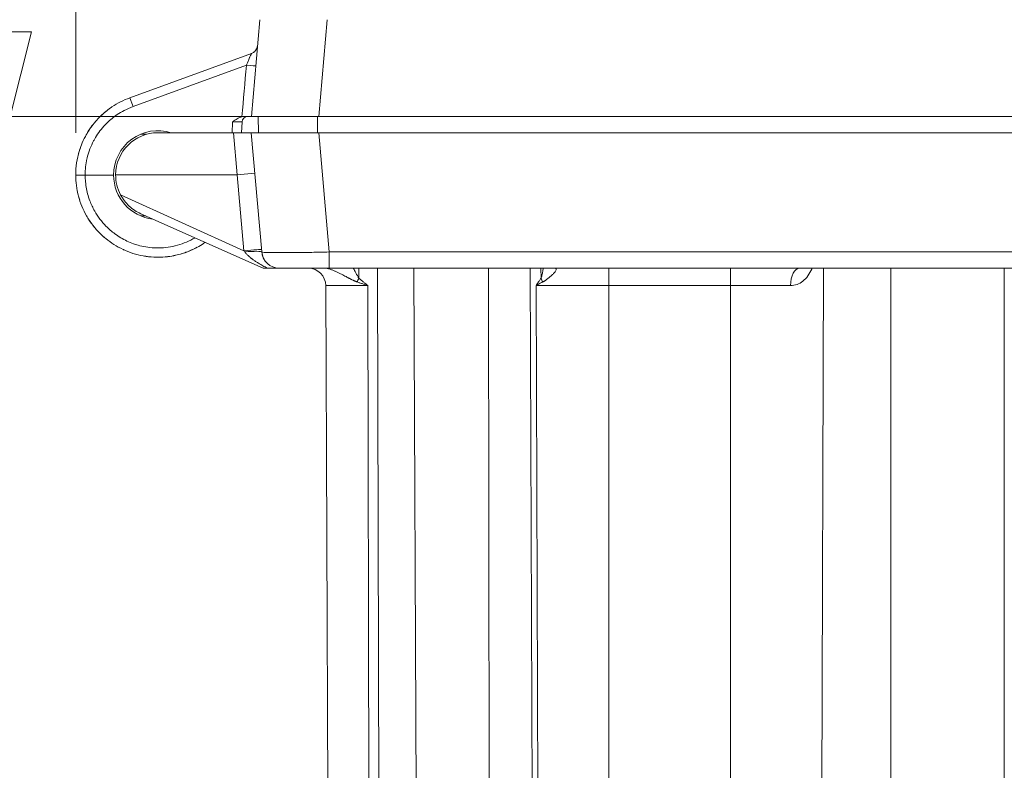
# Model space of a CAD drawing. Header units: inches. Extents: x 0.3 to 84.8, y 1.5 to 53.5.
# Tile 28 of 107: x 28.1 to 31.8, y 10.5 to 13.3. Entities that reach past the tile are written whole.
import ezdxf

# ---------------------------------------------------------------- set-up
doc = ezdxf.new("R2010")
doc.units = ezdxf.units.IN
doc.header["$LTSCALE"] = 2.5
doc.header["$MEASUREMENT"] = 0
for name, color, linetype, lineweight in [('Dimension (ANSI)', 7, 'Continuous', 9), ('Visible (ANSI)', 7, 'Continuous', 18), ('Visible Narrow (ANSI)', 7, 'Continuous', 5)]:
    doc.layers.add(name, color=color, linetype=linetype, lineweight=lineweight)
doc.styles.add('Note Text (ANSI)', font='arial.ttf')
doc.dimstyles.new('.XX', dxfattribs={"dimscale": 2.5, "dimtxt": 0.095, "dimasz": 0.125, "dimexe": 0.1875, "dimexo": 0.0625, "dimgap": 0.0625, "dimtad": 0, "dimtih": 1, "dimtoh": 1, "dimrnd": 1e-08, "dimzin": 0, "dimdsep": 46, "dimtxsty": 'Note Text (ANSI)', "dimblk": 'Filled-1', "dimcen": 0.09, "dimdle": 0.45, "dimclrd": 256, "dimclre": 256, "dimclrt": 256, "dimadec": 0, "dimazin": 1, "dimtfac": 1.263158, "dimtofl": 0, "dimtmove": 0, "dimatfit": 3, "dimfxl": 1, "dimtolj": 1, "dimtzin": 4, "dimlwd": -1, "dimlwe": -1, "dimarcsym": 0})

# ---------------------------------------------------------------- blocks, each defined once
blk = doc.blocks.new('Filled-1')
at = {"color": 0}
for p, q in [((0, 0), (-1, 0.25)), ((-1, 0.25), (-1, -0.25)), ((-1, 0), (0, 0)), ((-1, -0.25), (0, 0))]:
    blk.add_line(p, q, dxfattribs=at)
at = {"color": 0, "flags": 128}
blk.add_lwpolyline([(-1, -0.25), (0, 0), (-1, 0.25), (-1, -0.25)], dxfattribs=at)
at = {"color": 0}
blk.add_solid([(-1, -0.25), (0, 0), (-1, 0.25), (-1, -0.25)], dxfattribs=at)
blk = doc.blocks.new('*D59')
at = {"layer": 'Defpoints', "color": 0, "transparency": 16777216}
for p in [(28.336, 15.5924), (39.0122, 12.9049), (28.336, 12.6887)]:
    blk.add_point(p, dxfattribs=at)
at = {"layer": 'Dimension (ANSI)', "transparency": 16777216}
for p, q in [((28.336, 12.8449), (28.336, 16.0612)), ((39.0122, 13.0612), (39.0122, 16.0612)), ((28.6485, 15.5924), (33.128, 15.5924)), ((38.6997, 15.5924), (34.2201, 15.5924))]:
    blk.add_line(p, q, dxfattribs=at)
at = {"layer": 'Dimension (ANSI)', "transparency": 16777216, "xscale": 0.3125, "yscale": 0.3125, "zscale": 0.3125, "rotation": 180}
blk.add_blockref('Filled-1', (28.336, 15.5924), dxfattribs=at)
at = {"layer": 'Dimension (ANSI)', "transparency": 16777216, "xscale": 0.3125, "yscale": 0.3125, "zscale": 0.3125}
blk.add_blockref('Filled-1', (39.0122, 15.5924), dxfattribs=at)
at = {"layer": 'Dimension (ANSI)', "transparency": 16777216, "insert": (33.2843, 15.7137), "char_height": 0.2375, "attachment_point": 1, "style": 'Note Text (ANSI)'}
blk.add_mtext('\\A1;10.68', dxfattribs=at)
blk = doc.blocks.new('*D60')
at = {"layer": 'Defpoints', "color": 0, "transparency": 16777216}
for p in [(28.0941, 14.0924), (33.6872, 14.0924), (29.234, 12.9049)]:
    blk.add_point(p, dxfattribs=at)
at = {"layer": 'Dimension (ANSI)', "transparency": 16777216}
for p, q in [((33.531, 14.0924), (27.6253, 14.0924)), ((28.0941, 13.7799), (28.0941, 13.2174)), ((29.0778, 12.9049), (27.6253, 12.9049)), ((28.0941, 12.9049), (28.0941, 12.2544)), ((28.0941, 12.2544), (27.7816, 12.2544))]:
    blk.add_line(p, q, dxfattribs=at)
at = {"layer": 'Dimension (ANSI)', "transparency": 16777216, "xscale": 0.3125, "yscale": 0.3125, "zscale": 0.3125}
for p, rotation in [((28.0941, 14.0924), 90), ((28.0941, 12.9049), 270)]:
    blk.add_blockref('Filled-1', p, dxfattribs=dict(at, rotation=rotation))
at = {"layer": 'Dimension (ANSI)', "transparency": 16777216, "insert": (27.0303, 12.3757), "char_height": 0.2375, "attachment_point": 1, "style": 'Note Text (ANSI)'}
blk.add_mtext('\\A1;1.19', dxfattribs=at)
blk = doc.blocks.new('*D61')
at = {"layer": 'Defpoints', "color": 0, "transparency": 16777216}
for p in [(33.6872, 14.0924), (26.1753, 7.7149), (30.4297, 7.7149)]:
    blk.add_point(p, dxfattribs=at)
at = {"layer": 'Dimension (ANSI)', "transparency": 16777216}
for p, q in [((33.531, 14.0924), (25.7066, 14.0924)), ((26.1753, 13.7799), (26.1753, 11.1813)), ((26.1753, 8.0274), (26.1753, 10.6261)), ((30.2735, 7.7149), (25.7066, 7.7149))]:
    blk.add_line(p, q, dxfattribs=at)
at = {"layer": 'Dimension (ANSI)', "transparency": 16777216, "xscale": 0.3125, "yscale": 0.3125, "zscale": 0.3125}
for p, rotation in [((26.1753, 14.0924), 90), ((26.1753, 7.7149), 270)]:
    blk.add_blockref('Filled-1', p, dxfattribs=dict(at, rotation=rotation))
at = {"layer": 'Dimension (ANSI)', "transparency": 16777216, "insert": (25.866, 11.025), "char_height": 0.2375, "attachment_point": 1, "style": 'Note Text (ANSI)'}
blk.add_mtext('\\A1;6.38', dxfattribs=at)

msp = doc.modelspace()

# ---------------------------------------------------------------- linework, layer by layer
at = {"layer": 'Visible (ANSI)'}
for p, q in [((28.985, 12.9049), (29.0163, 13.2628)), ((28.9851, 13.1376), (28.5358, 12.9741)), ((28.9505, 12.8856), (28.9491, 12.8449)), ((28.9575, 12.9049), (28.985, 12.9049)), ((29.234, 12.9049), (28.985, 12.9049)), ((29.0097, 12.9049), (29.0118, 12.8449)), ((38.1404, 12.9049), (29.234, 12.9049)), ((28.9194, 12.8449), (28.6397, 12.8449)), ((28.9194, 12.8449), (28.9847, 12.8449)), ((29.2338, 12.8449), (28.9847, 12.8449)), ((28.9847, 12.8449), (29.0233, 12.4043)), ((29.2338, 12.8449), (38.1407, 12.8449)), ((28.5958, 12.8397), (28.5765, 12.8397)), ((28.5958, 12.8397), (28.5958, 12.8397)), ((28.371, 12.6887), (28.476, 12.6887)), ((28.4835, 12.6899), (28.933, 12.6899)), ((28.933, 12.6899), (28.9978, 12.6956)), ((29.0285, 12.3449), (28.5763, 12.5459)), ((28.5949, 12.5376), (28.5765, 12.5376)), ((28.7846, 12.4217), (28.7846, 12.4217)), ((28.7846, 12.4217), (28.7846, 12.4217)), ((28.7846, 12.4217), (28.7846, 12.4217)), ((28.7846, 12.4217), (28.7846, 12.4217)), ((28.7846, 12.4217), (28.7846, 12.4217)), ((29.0285, 12.3449), (29.0433, 12.3449)), ((29.2537, 12.3449), (29.2537, 12.3449)), ((29.2723, 12.3449), (38.1021, 12.3449)), ((29.2597, 12.2802), (29.2758, 8.5932))]:
    msp.add_line(p, q, dxfattribs=at)
for centre, radius, start, end in [((28.9731, 13.1705), 0.035, 310.8848, 355.0167), ((28.9731, 13.1705), 0.035, 354.4454, 355.0167), ((28.9731, 13.1705), 0.035, 354.4454, 355.0167), ((28.9731, 13.1705), 0.035, 354.4454, 355.0167), ((28.9731, 13.1705), 0.035, 354.4454, 355.0167), ((28.9731, 13.1705), 0.035, 354.4454, 355.0167), ((28.9731, 13.1705), 0.035, 354.4454, 355.0167), ((28.9731, 13.1705), 0.035, 354.4454, 355.0167), ((28.9731, 13.1705), 0.035, 354.4454, 355.0167), ((28.9731, 13.1705), 0.035, 354.4454, 355.0167), ((28.9731, 13.1705), 0.035, 354.4454, 355.0167), ((28.9731, 13.1705), 0.035, 354.4454, 355.0167), ((28.9731, 13.1705), 0.035, 354.4454, 355.0167), ((28.9731, 13.1705), 0.035, 354.4454, 355.0167), ((28.9705, 12.8849), 0.02, 90, 178), ((28.6397, 12.6887), 0.1638, 72.592, 180), ((28.6397, 12.6887), 0.1563, 90, 179.5416), ((28.6397, 12.6887), 0.1638, 180, 263.4468), ((28.6397, 12.6887), 0.1562, 179.5416, 208.0141), ((29.088, 12.4099), 0.065, 185.0356, 269.9943), ((29.1947, 12.2799), 0.065, 0.25, 89.6385)]:
    msp.add_arc(centre, radius, start, end, dxfattribs=at)
for centre, major_axis, ratio, start_param, end_param in [((28.9683, 13.1158), (0.0349, -0.003), 0.266417, 0, 0.000042), ((28.9683, 13.1158), (0.0349, -0.0031), 0.266417, 0.000007, 0.000049), ((28.9683, 13.1158), (0.0349, -0.0031), 0.266417, 0.00001, 0.000051), ((28.9683, 13.1158), (0.0349, -0.0031), 0.266417, 0.000006, 0.000048), ((28.9683, 13.1158), (0.0349, -0.0031), 0.266417, 0.00001, 0.000051), ((28.9683, 13.1158), (0.0349, -0.0031), 0.266417, 0.000013, 0.000055), ((28.9683, 13.1158), (0.0349, -0.0031), 0.266417, 0.000017, 0.000058), ((30.1032, 12.4099), (0, -0.065), 0.816337, 6.282163, 6.28358)]:
    msp.add_ellipse(centre, major_axis=major_axis, ratio=ratio, start_param=start_param, end_param=end_param, dxfattribs=at)
for points, knots in [([(28.9851, 13.1376), (28.9886, 13.1389), (28.992, 13.1408), (28.9953, 13.1434), (28.9956, 13.1437), (28.996, 13.144)], [0, 0, 0, 0, 0.02873613, 0.02873613, 0.03226241, 0.03226241, 0.03226241, 0.03226241]), ([(28.5358, 12.9741), (28.5126, 12.9657), (28.4883, 12.9533), (28.466, 12.9379), (28.4641, 12.9366)], [0, 0, 0, 0, 0.2, 0.2186895, 0.2186895, 0.2186895, 0.2186895]), ([(28.4288, 12.9072), (28.4237, 12.9023), (28.4152, 12.8935), (28.4073, 12.8843), (28.4041, 12.8803)], [0.34255445, 0.34255445, 0.34255445, 0.34255445, 0.4, 0.44113228, 0.44113228, 0.44113228, 0.44113228]), ([(28.9155, 12.8846), (28.9162, 12.8851), (28.9162, 12.8851), (28.9218, 12.8893), (28.927, 12.8933), (28.9377, 12.8997), (28.9437, 12.9026), (28.9503, 12.9041)], [-0.00683885, -0.00683885, -0.00683885, -0.00683885, 0, 0, 0.04648151, 0.04648151, 0.0886011, 0.0886011, 0.0886011, 0.0886011]), ([(28.9503, 12.9041), (28.9514, 12.9043), (28.9525, 12.9045), (28.955, 12.9048), (28.9562, 12.9049), (28.9575, 12.9049)], [-0.01875966, -0.01875966, -0.01875966, -0.01875966, -0.0099504, -0.0099504, -0.00000096, -0.00000096, -0.00000096, -0.00000096]), ([(28.3747, 12.8371), (28.3736, 12.8351), (28.3671, 12.8231), (28.3613, 12.8107), (28.3571, 12.8)], [0.5822577, 0.5822577, 0.5822577, 0.5822577, 0.6, 0.6928729, 0.6928729, 0.6928729, 0.6928729]), ([(28.336, 12.6887), (28.336, 12.6625), (28.3428, 12.6101), (28.3681, 12.5483), (28.3902, 12.5149), (28.3986, 12.504)], [0, 0, 0, 0, 0.0833333, 0.1666667, 0.2103337, 0.2103337, 0.2103337, 0.2103337]), ([(28.371, 12.6887), (28.3649, 12.6887), (28.3588, 12.6887), (28.3535, 12.6887), (28.3482, 12.6887), (28.3437, 12.6887), (28.3407, 12.6887), (28.3376, 12.6887), (28.336, 12.6887), (28.336, 12.6887)], [0, 0, 0, 0, 0.333333, 0.333333, 0.333333, 0.666667, 0.666667, 0.666667, 1, 1, 1, 1]), ([(28.3495, 12.5992), (28.3483, 12.6031), (28.3456, 12.6125), (28.3433, 12.6221), (28.3421, 12.6278)], [0.90369835, 0.90369835, 0.90369835, 0.90369835, 0.91666667, 0.93504023, 0.93504023, 0.93504023, 0.93504023]), ([(28.3495, 12.5992), (28.3483, 12.6031), (28.3456, 12.6125), (28.3433, 12.6221), (28.3421, 12.6278)], [0.90369835, 0.90369835, 0.90369835, 0.90369835, 0.91666667, 0.93504023, 0.93504023, 0.93504023, 0.93504023]), ([(28.3495, 12.5992), (28.3483, 12.6031), (28.3456, 12.6125), (28.3433, 12.6221), (28.3421, 12.6278)], [0.90369835, 0.90369835, 0.90369835, 0.90369835, 0.91666667, 0.93504023, 0.93504023, 0.93504023, 0.93504023]), ([(28.3507, 12.5954), (28.349, 12.6005), (28.3459, 12.6112), (28.3433, 12.6221), (28.3421, 12.6278)], [0.89947355, 0.89947355, 0.89947355, 0.89947355, 0.91666667, 0.93504023, 0.93504023, 0.93504023, 0.93504023]), ([(28.3495, 12.5992), (28.3483, 12.6031), (28.3456, 12.6125), (28.3433, 12.6221), (28.3421, 12.6278)], [0.90369835, 0.90369835, 0.90369835, 0.90369835, 0.91666667, 0.93504023, 0.93504023, 0.93504023, 0.93504023]), ([(28.3495, 12.5992), (28.3483, 12.6031), (28.3456, 12.6125), (28.3433, 12.6221), (28.3421, 12.6278)], [0.90369835, 0.90369835, 0.90369835, 0.90369835, 0.91666667, 0.93504023, 0.93504023, 0.93504023, 0.93504023]), ([(28.5763, 12.5459), (28.5615, 12.5525), (28.5466, 12.562), (28.5209, 12.5857), (28.51, 12.5998), (28.5018, 12.6153)], [0.0000001, 0.0000001, 0.0000001, 0.0000001, 0.135667, 0.135667, 0.2691124, 0.2691124, 0.2691124, 0.2691124]), ([(28.4267, 12.4721), (28.4442, 12.455), (28.4847, 12.4238), (28.5558, 12.3932), (28.6079, 12.3855), (28.634, 12.385)], [0.2554698, 0.2554698, 0.2554698, 0.2554698, 0.3333333, 0.4166667, 0.499509, 0.499509, 0.499509, 0.499509]), ([(28.7907, 12.4251), (28.7624, 12.4089), (28.731, 12.3971), (28.6776, 12.3865), (28.6557, 12.3846), (28.634, 12.385)], [0, 0, 0, 0, 0.2486517, 0.2486517, 0.4144678, 0.4144678, 0.4144678, 0.4144678]), ([(28.7643, 12.4117), (28.7574, 12.4086), (28.7504, 12.4057), (28.7376, 12.4011), (28.7316, 12.3991), (28.7256, 12.3974)], [0.6836558, 0.6836558, 0.6836558, 0.6836558, 0.7407696, 0.7407696, 0.7882286, 0.7882286, 0.7882286, 0.7882286]), ([(29.0316, 12.3777), (29.0308, 12.3791), (29.0301, 12.3805), (29.0294, 12.3819), (29.029, 12.3826), (29.0287, 12.3834), (29.0284, 12.3841), (29.0276, 12.3858), (29.027, 12.3876), (29.0264, 12.3893), (29.0261, 12.3903), (29.0258, 12.3912), (29.0255, 12.3922), (29.0252, 12.3934), (29.0249, 12.3946), (29.0246, 12.3958)], [0.6428139, 0.6428139, 0.6428139, 0.6428139, 0.7, 0.7, 0.7, 0.7293906, 0.7293906, 0.7293906, 0.8, 0.8, 0.8, 0.8378531, 0.8378531, 0.8378531, 0.8864746, 0.8864746, 0.8864746, 0.8864746]), ([(29.0327, 12.3758), (29.0315, 12.3778), (29.0304, 12.3798), (29.0294, 12.3818), (29.0291, 12.3825), (29.0288, 12.3831), (29.0285, 12.3838), (29.0284, 12.3841), (29.0282, 12.3845), (29.0281, 12.3849)], [0.6185501, 0.6185501, 0.6185501, 0.6185501, 0.7, 0.7, 0.7, 0.7267813, 0.7267813, 0.7267813, 0.7414994, 0.7414994, 0.7414994, 0.7414994]), ([(29.0507, 12.3568), (29.0491, 12.3579), (29.0476, 12.359), (29.0461, 12.3602), (29.046, 12.3603), (29.0459, 12.3604), (29.0458, 12.3605), (29.0432, 12.3627), (29.041, 12.365), (29.039, 12.3673), (29.0387, 12.3676), (29.0384, 12.3679), (29.0382, 12.3682), (29.038, 12.3685), (29.0378, 12.3687), (29.0376, 12.369)], [0.3476982, 0.3476982, 0.3476982, 0.3476982, 0.4, 0.4, 0.4, 0.4041485, 0.4041485, 0.4041485, 0.5, 0.5, 0.5, 0.5125473, 0.5125473, 0.5125473, 0.5227192, 0.5227192, 0.5227192, 0.5227192]), ([(29.0514, 12.3562), (29.0496, 12.3575), (29.0479, 12.3587), (29.0464, 12.3601), (29.0436, 12.3624), (29.0412, 12.3647), (29.0391, 12.3671), (29.0389, 12.3674), (29.0387, 12.3676), (29.0385, 12.3679), (29.0385, 12.3679), (29.0385, 12.3679), (29.0385, 12.3679)], [0.3420722, 0.3420722, 0.3420722, 0.3420722, 0.4, 0.4, 0.4, 0.5, 0.5, 0.5, 0.5101505, 0.5101505, 0.5101505, 0.5105654, 0.5105654, 0.5105654, 0.5105654]), ([(29.088, 12.3449), (29.0867, 12.3449), (29.0854, 12.3449), (29.0841, 12.3449), (29.0824, 12.3449), (29.0807, 12.3449), (29.0788, 12.3449), (29.078, 12.3449), (29.0772, 12.3449), (29.0764, 12.3449), (29.0753, 12.3449), (29.0742, 12.3449), (29.073, 12.3449), (29.0709, 12.3449), (29.0686, 12.3449), (29.0662, 12.3449), (29.0648, 12.3449), (29.0633, 12.3449), (29.0618, 12.3449), (29.0604, 12.3449), (29.059, 12.3449), (29.0575, 12.3449), (29.054, 12.3449), (29.0503, 12.3449), (29.0463, 12.3449), (29.0453, 12.3449), (29.0443, 12.3449), (29.0433, 12.3449)], [0, 0, 0, 0, 0.116752, 0.116752, 0.116752, 0.267552, 0.267552, 0.267552, 0.333333, 0.333333, 0.333333, 0.417564, 0.417564, 0.417564, 0.576083, 0.576083, 0.576083, 0.666667, 0.666667, 0.666667, 0.752789, 0.752789, 0.752789, 0.951284, 0.951284, 0.951284, 1, 1, 1, 1]), ([(29.088, 12.3449), (29.088, 12.3449), (29.0893, 12.3449), (29.0917, 12.3449), (29.0925, 12.3449), (29.0933, 12.3449), (29.0942, 12.3449), (29.098, 12.3449), (29.1033, 12.3449), (29.1102, 12.3449), (29.111, 12.3449), (29.1118, 12.3449), (29.1126, 12.3449), (29.1207, 12.3449), (29.1306, 12.3449), (29.1419, 12.3449), (29.1421, 12.3449), (29.1423, 12.3449), (29.1425, 12.3449), (29.1537, 12.3449), (29.1664, 12.3449), (29.1802, 12.3449), (29.1821, 12.3449), (29.184, 12.3449), (29.186, 12.3449), (29.1983, 12.3449), (29.2114, 12.3449), (29.2248, 12.3449), (29.2288, 12.3449), (29.2329, 12.3449), (29.237, 12.3449), (29.2485, 12.3449), (29.2603, 12.3449), (29.2723, 12.3449)], [0, 0, 0, 0, 0.128294, 0.128294, 0.128294, 0.166667, 0.166667, 0.166667, 0.315818, 0.315818, 0.315818, 0.333333, 0.333333, 0.333333, 0.5, 0.5, 0.5, 0.502634, 0.502634, 0.502634, 0.666667, 0.666667, 0.666667, 0.689479, 0.689479, 0.689479, 0.833333, 0.833333, 0.833333, 0.87713, 0.87713, 0.87713, 1, 1, 1, 1])]:
    msp.add_open_spline(points, degree=3, knots=knots, dxfattribs=at)
for points in [[(28.9851, 13.1376), (28.9888, 13.139), (28.9924, 13.141), (28.9954, 13.1436)], [(28.9851, 13.1376), (28.9851, 13.1376), (28.9851, 13.1376), (28.9851, 13.1376)], [(28.9851, 13.1376), (28.9851, 13.1376), (28.9851, 13.1376), (28.9851, 13.1376)], [(28.9851, 13.1376), (28.9851, 13.1376), (28.9851, 13.1376), (28.9851, 13.1376)], [(28.9851, 13.1376), (28.9851, 13.1376), (28.9851, 13.1376), (28.9851, 13.1376)], [(28.9851, 13.1376), (28.9851, 13.1376), (28.9851, 13.1376), (28.9851, 13.1376)], [(28.4288, 12.9072), (28.4398, 12.9179), (28.4517, 12.9277), (28.4642, 12.9365)], [(28.432, 12.9103), (28.4421, 12.9198), (28.4529, 12.9285), (28.4642, 12.9365)], [(28.3747, 12.8371), (28.3832, 12.8523), (28.3931, 12.8668), (28.4041, 12.8803)], [(28.377, 12.8412), (28.385, 12.8549), (28.3941, 12.868), (28.4041, 12.8803)], [(28.3435, 12.7558), (28.3469, 12.7708), (28.3515, 12.7856), (28.3571, 12.8)], [(28.3446, 12.7604), (28.3478, 12.7739), (28.352, 12.7871), (28.3571, 12.8)], [(28.3435, 12.7558), (28.3402, 12.7411), (28.338, 12.7263), (28.3368, 12.7113)], [(28.336, 12.6887), (28.336, 12.6962), (28.3363, 12.7038), (28.3368, 12.7113)], [(28.336, 12.6887), (28.336, 12.6962), (28.3363, 12.7038), (28.3368, 12.7113)], [(28.3363, 12.6739), (28.3361, 12.6789), (28.336, 12.6838), (28.336, 12.6887)], [(28.3365, 12.6711), (28.3364, 12.6721), (28.3364, 12.673), (28.3363, 12.6739)], [(28.3365, 12.6708), (28.3364, 12.6718), (28.3364, 12.6729), (28.3363, 12.6739)], [(28.4056, 12.4951), (28.3982, 12.5042), (28.3912, 12.5136), (28.3849, 12.5234)], [(28.4267, 12.4721), (28.4166, 12.4821), (28.4072, 12.4928), (28.3986, 12.504)], [(28.4437, 12.4567), (28.4422, 12.4579), (28.4408, 12.4591), (28.4394, 12.4603)], [(28.5153, 12.4116), (28.5132, 12.4126), (28.5111, 12.4135), (28.509, 12.4145)], [(28.7846, 12.4217), (28.7771, 12.4177), (28.7695, 12.4139), (28.7618, 12.4105)], [(28.7907, 12.4251), (28.7988, 12.4297), (28.8067, 12.4348), (28.8143, 12.4401)], [(28.601, 12.3874), (28.5975, 12.3879), (28.594, 12.3884), (28.5905, 12.389)], [(28.7056, 12.3922), (28.6959, 12.39), (28.6862, 12.3884), (28.6763, 12.3872)], [(28.7056, 12.3922), (28.7056, 12.3922), (28.7056, 12.3922), (28.7056, 12.3922)], [(28.7056, 12.3922), (28.7056, 12.3922), (28.7056, 12.3922), (28.7056, 12.3922)], [(28.7056, 12.3922), (28.7056, 12.3922), (28.7056, 12.3922), (28.7056, 12.3922)], [(28.7056, 12.3922), (28.7056, 12.3922), (28.7056, 12.3922), (28.7056, 12.3922)], [(28.7056, 12.3922), (28.7056, 12.3922), (28.7056, 12.3922), (28.7056, 12.3922)], [(29.194, 12.3449), (29.1919, 12.3449), (29.1909, 12.3449), (29.1904, 12.3449)], [(29.326, 12.3449), (29.3127, 12.3449), (29.2994, 12.3449), (29.2869, 12.3449)]]:
    msp.add_open_spline(points, degree=3, dxfattribs=at)
at = {"layer": 'Visible Narrow (ANSI)'}
for p, q in [((29.234, 12.9049), (29.2653, 13.2628)), ((28.9665, 13.0942), (28.5478, 12.9418)), ((28.9141, 12.8449), (28.9155, 12.8846)), ((29.2288, 12.9049), (29.2288, 12.8449)), ((28.9194, 12.8449), (28.933, 12.6899)), ((29.2338, 12.8449), (29.2723, 12.4043)), ((28.933, 12.6899), (28.9577, 12.4088)), ((28.5018, 12.6153), (28.9577, 12.4088)), ((29.2723, 12.3449), (29.2723, 12.4043)), ((29.2723, 12.4043), (38.1021, 12.4043)), ((29.0267, 12.3535), (29.0267, 12.3535)), ((29.3824, 12.3071), (29.3825, 12.3449)), ((29.4513, 12.3449), (29.4595, 8.5932)), ((29.5857, 12.3449), (29.6009, 8.5932)), ((29.8606, 12.3449), (29.8668, 8.5932)), ((30.0152, 12.3449), (30.0294, 8.5932)), ((30.0552, 12.3071), (30.0549, 12.3449)), ((30.3052, 12.2802), (30.3052, 12.3449)), ((30.755, 12.2802), (30.755, 12.3449)), ((31.0991, 12.3449), (31.0862, 8.5932)), ((31.3476, 8.5932), (31.3476, 12.3449)), ((31.7669, 8.5932), (31.7669, 12.3449)), ((29.3564, 12.3019), (29.3564, 12.3019)), ((29.3719, 12.3253), (29.3719, 12.3253)), ((29.4147, 12.2802), (29.2597, 12.2802)), ((29.4147, 12.2802), (29.4228, 8.5932)), ((30.3052, 12.2802), (30.0367, 12.2802)), ((30.0367, 12.2802), (30.0506, 8.5932)), ((30.3052, 12.2802), (30.3052, 8.5932)), ((30.3052, 12.2802), (30.755, 12.2802)), ((30.755, 12.2802), (30.755, 8.5932)), ((30.9771, 12.2802), (30.755, 12.2802))]:
    msp.add_line(p, q, dxfattribs=at)
for centre, major_axis, ratio, start_param, end_param in [((28.9683, 13.1158), (0.0349, -0.0031), 0.266397, 4.829743, 4.829778), ((28.9683, 13.1158), (0.0349, -0.0031), 0.266389, 6.272518, 6.282461), ((28.9665, 13.0948), (0.0349, -0.0031), 0.017386, 4.71391, 6.283185), ((28.5478, 12.9412), (-0.012, 0.0329), 0.00597, 4.728821, 6.283186), ((28.9155, 12.8849), (0.035, 0.0007), 0.009938, 4.711267, 6.282648), ((28.9577, 12.4077), (0.0648, 0.0057), 0.017386, 6.283185, 7.852461), ((28.9576, 12.4094), (-0.0327, 0.0445), 0.005281, 1.580889, 1.673513), ((28.9585, 12.3986), (0.0648, 0.0057), 0.090001, 6.283181, 7.811616), ((28.9585, 12.3986), (0.0648, 0.0057), 0.089983, 0.050693, 0.052031), ((31.0103, 12.2799), (0, 0.065), 0.51003, 6.28318, 7.84961), ((29.2647, 12.2799), (0, -0.065), 0.86016, 2.486784, 2.488115), ((29.4149, 12.3074), (0.0411, 0.0503), 0.405595, 1.896416, 2.153086), ((30.1115, 12.3074), (-0.0532, 0.0373), 0.707608, 0.786099, 1.04277)]:
    msp.add_ellipse(centre, major_axis=major_axis, ratio=ratio, start_param=start_param, end_param=end_param, dxfattribs=at)
for points, knots in [([(28.9851, 13.1376), (28.985, 13.1376), (28.9846, 13.1366), (28.9837, 13.1346), (28.9829, 13.1327), (28.9816, 13.1297), (28.9799, 13.1259), (28.9783, 13.122), (28.9762, 13.1171), (28.9739, 13.1117), (28.9716, 13.1063), (28.9691, 13.1005), (28.9665, 13.0942)], [0.0002754, 0.0002754, 0.0002754, 0.0002754, 0.25, 0.25, 0.25, 0.5, 0.5, 0.5, 0.75, 0.75, 0.75, 1, 1, 1, 1]), ([(28.9824, 13.1316), (28.9824, 13.1315), (28.9824, 13.1314), (28.9823, 13.1314), (28.9823, 13.1312), (28.9822, 13.131), (28.9821, 13.1309)], [0.43067606, 0.43067606, 0.43067606, 0.43067606, 0.43676017, 0.43676017, 0.43676017, 0.45517247, 0.45517247, 0.45517247, 0.45517247]), ([(28.5478, 12.9418), (28.5365, 12.9377), (28.5257, 12.9329), (28.5153, 12.9275), (28.5063, 12.9228), (28.4976, 12.9176), (28.4892, 12.9119), (28.4762, 12.9031), (28.4638, 12.893), (28.4524, 12.882), (28.448, 12.8777), (28.4438, 12.8734), (28.4398, 12.8688), (28.4265, 12.8541), (28.4148, 12.8378), (28.4052, 12.8205), (28.4042, 12.8187), (28.4032, 12.8169), (28.4022, 12.8151), (28.392, 12.7957), (28.3841, 12.775), (28.3788, 12.7538), (28.3784, 12.7519), (28.3779, 12.7499), (28.3775, 12.748), (28.3731, 12.7287), (28.3709, 12.709), (28.371, 12.6887)], [0, 0, 0, 0, 0.107321, 0.107321, 0.107321, 0.2, 0.2, 0.2, 0.344617, 0.344617, 0.344617, 0.4, 0.4, 0.4, 0.581249, 0.581249, 0.581249, 0.6, 0.6, 0.6, 0.8, 0.8, 0.8, 0.818201, 0.818201, 0.818201, 1, 1, 1, 1]), ([(28.371, 12.6887), (28.371, 12.6822), (28.3712, 12.6758), (28.3716, 12.6694), (28.3728, 12.6525), (28.3755, 12.636), (28.3798, 12.6197), (28.3822, 12.6109), (28.3849, 12.6022), (28.3881, 12.5936), (28.3931, 12.5805), (28.3991, 12.5676), (28.406, 12.5554), (28.4119, 12.5451), (28.4184, 12.5351), (28.4256, 12.5257), (28.4324, 12.5166), (28.4399, 12.508), (28.4478, 12.4999), (28.4581, 12.4895), (28.4691, 12.4799), (28.4809, 12.4713), (28.4878, 12.4662), (28.495, 12.4614), (28.5025, 12.457), (28.5173, 12.4482), (28.5331, 12.4408), (28.5494, 12.435), (28.5549, 12.433), (28.5606, 12.4312), (28.5662, 12.4296), (28.5855, 12.4241), (28.6054, 12.4208), (28.6254, 12.4197), (28.6286, 12.4195), (28.6317, 12.4194), (28.6349, 12.4194), (28.6577, 12.419), (28.6805, 12.4215), (28.7027, 12.4268), (28.7031, 12.4269), (28.7035, 12.427), (28.7039, 12.4271), (28.7264, 12.4326), (28.7483, 12.4411), (28.7686, 12.4523), (28.7707, 12.4534), (28.7727, 12.4545), (28.7747, 12.4557), (28.7753, 12.456), (28.776, 12.4564), (28.7767, 12.4568)], [0, 0, 0, 0, 0.0227419, 0.0227419, 0.0227419, 0.0833333, 0.0833333, 0.0833333, 0.1161738, 0.1161738, 0.1161738, 0.1666667, 0.1666667, 0.1666667, 0.20918, 0.20918, 0.20918, 0.25, 0.25, 0.25, 0.3023309, 0.3023309, 0.3023309, 0.3333333, 0.3333333, 0.3333333, 0.3954779, 0.3954779, 0.3954779, 0.4166667, 0.4166667, 0.4166667, 0.4886393, 0.4886393, 0.4886393, 0.5, 0.5, 0.5, 0.581797, 0.581797, 0.581797, 0.5833333, 0.5833333, 0.5833333, 0.6666667, 0.6666667, 0.6666667, 0.6749514, 0.6749514, 0.6749514, 0.6777567, 0.6777567, 0.6777567, 0.6777567]), ([(28.9608, 12.4047), (28.9627, 12.4021), (28.9649, 12.3995), (28.9673, 12.3968), (28.9698, 12.3941), (28.9726, 12.3914), (28.9755, 12.3888), (28.9784, 12.3861), (28.9814, 12.3836), (28.9845, 12.3811), (28.9876, 12.3786), (28.9907, 12.3763), (28.9938, 12.3741), (28.9969, 12.3719), (28.9999, 12.3698), (29.0028, 12.3679), (29.0058, 12.3659), (29.0086, 12.3641), (29.0114, 12.3624), (29.0142, 12.3607), (29.0169, 12.3591), (29.0196, 12.3575), (29.0223, 12.356), (29.0249, 12.3545), (29.0275, 12.3531), (29.0301, 12.3517), (29.0327, 12.3503), (29.0354, 12.3489), (29.038, 12.3476), (29.0407, 12.3462), (29.0433, 12.3449)], [0.0000245, 0.0000245, 0.0000245, 0.0000245, 0.1, 0.1, 0.1, 0.2, 0.2, 0.2, 0.3, 0.3, 0.3, 0.4, 0.4, 0.4, 0.5, 0.5, 0.5, 0.6, 0.6, 0.6, 0.7, 0.7, 0.7, 0.8, 0.8, 0.8, 0.9, 0.9, 0.9, 1, 1, 1, 1]), ([(28.9662, 12.3981), (28.9658, 12.3984), (28.9655, 12.3988), (28.9652, 12.3992), (28.965, 12.3994), (28.9648, 12.3996), (28.9646, 12.3998), (28.9632, 12.4015), (28.9619, 12.4031), (28.9608, 12.4047)], [0.8675305, 0.8675305, 0.8675305, 0.8675305, 0.8888889, 0.8888889, 0.8888889, 0.9024824, 0.9024824, 0.9024824, 0.9999608, 0.9999608, 0.9999608, 0.9999608]), ([(28.9915, 12.3758), (28.9886, 12.3779), (28.9859, 12.3799), (28.9835, 12.3819), (28.9825, 12.3827), (28.9815, 12.3835), (28.9806, 12.3843)], [0.4464869, 0.4464869, 0.4464869, 0.4464869, 0.5549726, 0.5549726, 0.5549726, 0.5988197, 0.5988197, 0.5988197, 0.5988197]), ([(29.0233, 12.4043), (29.0233, 12.4038), (29.0291, 12.4029), (29.0543, 12.4021), (29.0943, 12.4019), (29.1464, 12.4021), (29.207, 12.4029), (29.2505, 12.4038), (29.2723, 12.4043)], [0.0000001, 0.0000001, 0.0000001, 0.0000001, 0.1666667, 0.3333333, 0.5, 0.6666667, 0.8333333, 1, 1, 1, 1]), ([(29.3752, 12.2937), (29.3745, 12.2939), (29.3738, 12.2942), (29.3731, 12.2945), (29.3722, 12.2948), (29.3714, 12.2951), (29.3706, 12.2954), (29.3698, 12.2958), (29.369, 12.2961), (29.3682, 12.2964), (29.3674, 12.2968), (29.3666, 12.2971), (29.3659, 12.2974), (29.365, 12.2979), (29.364, 12.2983), (29.3631, 12.2987), (29.3624, 12.2991), (29.3617, 12.2994), (29.361, 12.2997), (29.3599, 12.3002), (29.3588, 12.3008), (29.3577, 12.3013), (29.3571, 12.3016), (29.3565, 12.3019), (29.3558, 12.3022), (29.3546, 12.3029), (29.3533, 12.3035), (29.352, 12.3042), (29.3515, 12.3044), (29.3509, 12.3047), (29.3503, 12.305), (29.3489, 12.3058), (29.3474, 12.3065), (29.3459, 12.3073), (29.3454, 12.3076), (29.3449, 12.3078), (29.3444, 12.3081), (29.3427, 12.309), (29.341, 12.3099), (29.3392, 12.3109), (29.3387, 12.3111), (29.3383, 12.3113), (29.3379, 12.3115), (29.3359, 12.3126), (29.3338, 12.3137), (29.3316, 12.3149), (29.3313, 12.315), (29.3309, 12.3152), (29.3306, 12.3154), (29.3282, 12.3166), (29.3258, 12.3179), (29.3233, 12.3193), (29.3231, 12.3194), (29.3229, 12.3195), (29.3227, 12.3196), (29.3199, 12.321), (29.3172, 12.3224), (29.3142, 12.3239), (29.3112, 12.3255), (29.3081, 12.327), (29.3048, 12.3286), (29.3047, 12.3287), (29.3045, 12.3288), (29.3044, 12.3288), (29.3013, 12.3303), (29.298, 12.3319), (29.2945, 12.3334), (29.2942, 12.3336), (29.2938, 12.3338), (29.2934, 12.3339), (29.2901, 12.3354), (29.2866, 12.3369), (29.2831, 12.3382), (29.2825, 12.3384), (29.2819, 12.3386), (29.2813, 12.3389), (29.278, 12.3401), (29.2748, 12.3412), (29.2717, 12.342), (29.2709, 12.3422), (29.2701, 12.3425), (29.2694, 12.3427), (29.2666, 12.3434), (29.264, 12.3439), (29.2617, 12.3443), (29.2608, 12.3444), (29.26, 12.3445), (29.2592, 12.3446), (29.2572, 12.3448), (29.2554, 12.3449), (29.2537, 12.3449)], [0.0000012, 0.0000012, 0.0000012, 0.0000012, 0.0290606, 0.0290606, 0.0290606, 0.0625, 0.0625, 0.0625, 0.0950482, 0.0950482, 0.0950482, 0.125, 0.125, 0.125, 0.1611935, 0.1611935, 0.1611935, 0.1875, 0.1875, 0.1875, 0.2273281, 0.2273281, 0.2273281, 0.25, 0.25, 0.25, 0.2934566, 0.2934566, 0.2934566, 0.3125, 0.3125, 0.3125, 0.3595457, 0.3595457, 0.3595457, 0.375, 0.375, 0.375, 0.4256711, 0.4256711, 0.4256711, 0.4375, 0.4375, 0.4375, 0.4918608, 0.4918608, 0.4918608, 0.5, 0.5, 0.5, 0.557969, 0.557969, 0.557969, 0.5625, 0.5625, 0.5625, 0.6240817, 0.6240817, 0.6240817, 0.6875, 0.6875, 0.6875, 0.6902102, 0.6902102, 0.6902102, 0.75, 0.75, 0.75, 0.7562371, 0.7562371, 0.7562371, 0.8125, 0.8125, 0.8125, 0.8223207, 0.8223207, 0.8223207, 0.875, 0.875, 0.875, 0.8885644, 0.8885644, 0.8885644, 0.9375, 0.9375, 0.9375, 0.9548498, 0.9548498, 0.9548498, 0.9999953, 0.9999953, 0.9999953, 0.9999953]), ([(29.3824, 12.3071), (29.3816, 12.3082), (29.3809, 12.3094), (29.3801, 12.3106), (29.3794, 12.3119), (29.3786, 12.3132), (29.3778, 12.3146), (29.377, 12.3161), (29.3761, 12.3176), (29.3753, 12.3192), (29.3744, 12.3208), (29.3735, 12.3225), (29.3725, 12.3242), (29.3716, 12.326), (29.3706, 12.3278), (29.3695, 12.3298), (29.3685, 12.3317), (29.3673, 12.3337), (29.3661, 12.3359), (29.3649, 12.338), (29.3637, 12.3403), (29.3623, 12.3427), (29.3619, 12.3435), (29.3614, 12.3442), (29.361, 12.3449)], [0, 0, 0, 0, 0.0625, 0.0625, 0.0625, 0.125, 0.125, 0.125, 0.1875, 0.1875, 0.1875, 0.25, 0.25, 0.25, 0.3125, 0.3125, 0.3125, 0.375, 0.375, 0.375, 0.4375, 0.4375, 0.4375, 0.4561691, 0.4561691, 0.4561691, 0.4561691]), ([(30.0637, 12.3449), (30.0636, 12.3444), (30.0632, 12.3418), (30.0625, 12.3373), (30.0615, 12.3319), (30.0606, 12.3269), (30.0596, 12.3225), (30.0586, 12.3185), (30.0577, 12.315), (30.0569, 12.3119), (30.056, 12.3093), (30.0555, 12.3078), (30.0552, 12.3071)], [0.4867657, 0.4867657, 0.4867657, 0.4867657, 0.5, 0.5555556, 0.6111111, 0.6666667, 0.7222222, 0.7777778, 0.8333333, 0.8888889, 0.9444444, 1, 1, 1, 1]), ([(30.1038, 12.3449), (30.1066, 12.3449), (30.1105, 12.3437), (30.1117, 12.34), (30.1102, 12.3356), (30.1072, 12.3311), (30.1035, 12.3267), (30.0995, 12.3226), (30.0954, 12.3187), (30.0914, 12.3151), (30.0876, 12.3118), (30.0839, 12.3088), (30.0804, 12.3061), (30.0772, 12.3036), (30.0741, 12.3014), (30.0713, 12.2994), (30.0687, 12.2976), (30.0662, 12.2961), (30.064, 12.2948), (30.0625, 12.294), (30.0619, 12.2937)], [0.0031231, 0.0031231, 0.0031231, 0.0031231, 0.0555556, 0.1111111, 0.1666667, 0.2222222, 0.2777778, 0.3333333, 0.3888889, 0.4444444, 0.5, 0.5555556, 0.6111111, 0.6666667, 0.7222222, 0.7777778, 0.8333333, 0.8888889, 0.9444444, 1, 1, 1, 1]), ([(30.9771, 12.2802), (30.9855, 12.2802), (31.0014, 12.2831), (31.0233, 12.2954), (31.0416, 12.3151), (31.052, 12.3333), (31.0565, 12.3435), (31.0571, 12.3449)], [0, 0, 0, 0, 0.1428571, 0.2857143, 0.4285714, 0.5714286, 0.5948949, 0.5948949, 0.5948949, 0.5948949]), ([(29.4147, 12.2802), (29.4125, 12.2821), (29.4102, 12.284), (29.4078, 12.2861), (29.4053, 12.2881), (29.4027, 12.2903), (29.4001, 12.2925), (29.3974, 12.2948), (29.3946, 12.2971), (29.3916, 12.2995), (29.3887, 12.302), (29.3856, 12.3045), (29.3824, 12.3071)], [0, 0, 0, 0, 0.25, 0.25, 0.25, 0.5, 0.5, 0.5, 0.75, 0.75, 0.75, 0.999993, 0.999993, 0.999993, 0.999993]), ([(30.0552, 12.3071), (30.0546, 12.3063), (30.054, 12.3055), (30.0535, 12.3047), (30.0524, 12.3032), (30.0514, 12.3017), (30.0503, 12.3002), (30.0494, 12.2989), (30.0485, 12.2976), (30.0477, 12.2963), (30.047, 12.2953), (30.0463, 12.2943), (30.0456, 12.2934), (30.0444, 12.2916), (30.0432, 12.2899), (30.0421, 12.2881), (30.0417, 12.2877), (30.0414, 12.2872), (30.0411, 12.2867), (30.0396, 12.2845), (30.0381, 12.2824), (30.0367, 12.2802)], [0, 0, 0, 0, 0.087168, 0.087168, 0.087168, 0.25, 0.25, 0.25, 0.3914317, 0.3914317, 0.3914317, 0.5, 0.5, 0.5, 0.6957131, 0.6957131, 0.6957131, 0.75, 0.75, 0.75, 1, 1, 1, 1]), ([(29.4147, 12.2802), (29.4119, 12.2811), (29.409, 12.2821), (29.406, 12.2831), (29.4029, 12.2842), (29.3997, 12.2852), (29.3964, 12.2864), (29.3931, 12.2875), (29.3897, 12.2887), (29.3862, 12.2899), (29.3826, 12.2911), (29.379, 12.2924), (29.3752, 12.2937)], [0, 0, 0, 0, 0.25, 0.25, 0.25, 0.5, 0.5, 0.5, 0.75, 0.75, 0.75, 1, 1, 1, 1]), ([(30.0619, 12.2937), (30.0595, 12.2925), (30.0572, 12.2913), (30.055, 12.2902), (30.0527, 12.289), (30.0506, 12.2879), (30.0485, 12.2868), (30.0464, 12.2857), (30.0444, 12.2846), (30.0424, 12.2835), (30.0404, 12.2824), (30.0385, 12.2813), (30.0367, 12.2802)], [0, 0, 0, 0, 0.25, 0.25, 0.25, 0.5, 0.5, 0.5, 0.75, 0.75, 0.75, 1, 1, 1, 1])]:
    msp.add_open_spline(points, degree=3, knots=knots, dxfattribs=at)
for points in [[(28.9739, 13.1117), (28.9731, 13.1099), (28.9724, 13.1081), (28.9716, 13.1062)], [(28.9791, 13.1238), (28.9787, 13.123), (28.9784, 13.1221), (28.978, 13.1213)], [(28.9665, 13.0942), (28.9609, 13.0309), (28.9558, 12.9674), (28.9503, 12.9041)], [(29.0005, 12.3694), (28.9995, 12.3701), (28.9986, 12.3707), (28.9977, 12.3713)], [(29.0133, 12.3612), (29.0133, 12.3613), (29.0133, 12.3613), (29.0132, 12.3613)]]:
    msp.add_open_spline(points, degree=3, dxfattribs=at)

# ---------------------------------------------------------------- dimensions: what is measured, and where the dimension line sits
at = {"layer": 'Dimension (ANSI)'}
for base, p1, p2, angle, override, picture, middle in [((28.336, 15.5924), (39.0122, 12.9049), (28.336, 12.6887), 180, {"dimgap": 0.0625, "dimtih": 0, "dimtoh": 0, "dimdec": 2, "dimtol": 0, "dimlim": 0, "dimtp": 0, "dimtm": 0, "dimtdec": 2, "dimatfit": 1}, '*D59', (33.6741, 15.5924)), ((26.1753, 7.7149), (33.6872, 14.0924), (30.4297, 7.7149), 90, {"dimgap": 0.0625, "dimdec": 2, "dimtol": 0, "dimlim": 0, "dimtp": 0, "dimtm": 0, "dimtdec": 2, "dimatfit": 1}, '*D61', (26.1753, 10.9037)), ((28.0941, 14.0924), (29.234, 12.9049), (33.6872, 14.0924), 90, {"dimgap": 0.0625, "dimdec": 2, "dimtol": 0, "dimlim": 0, "dimtp": 0, "dimtm": 0, "dimtdec": 2, "dimatfit": 2}, '*D60', (27.3278, 12.2544))]:
    dim = msp.add_linear_dim(base=base, p1=p1, p2=p2, angle=angle, dimstyle='.XX', override=override, dxfattribs=at)
    dim.commit()
    dim.dimension.update_dxf_attribs({"geometry": picture, "text_midpoint": middle, "dimtype": 160})

doc.saveas('drawing.dxf')
